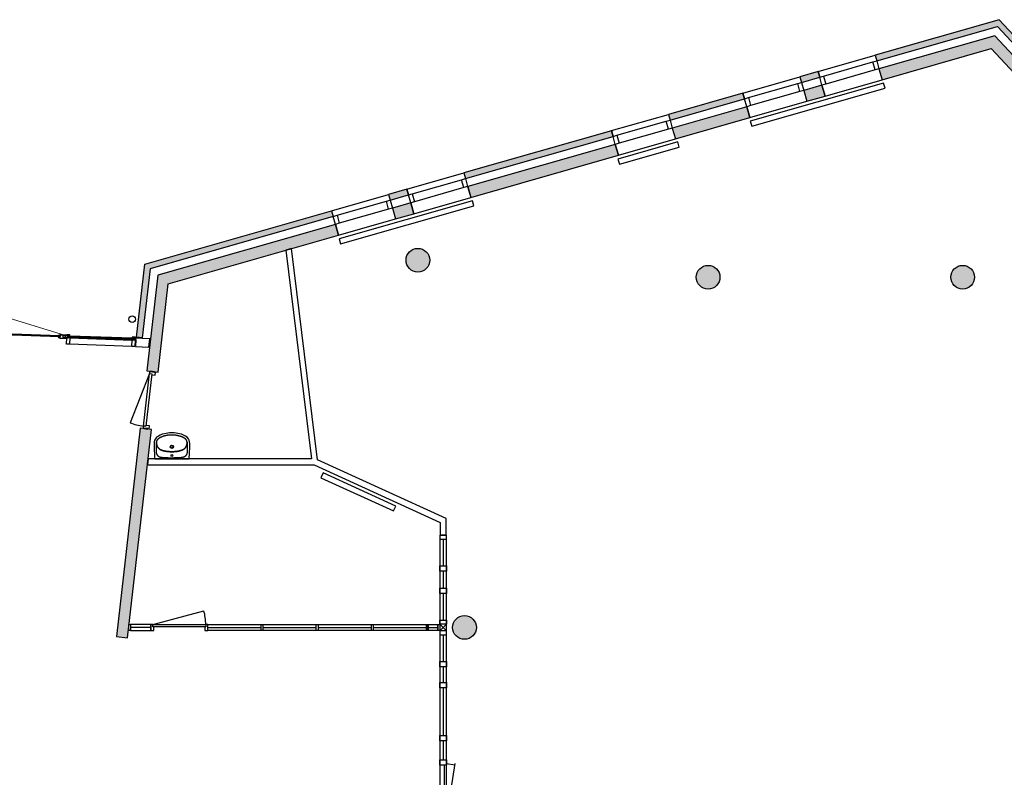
# Model space of a CAD drawing. Extents: x 30650 to 104664, y 22211 to 98910.
# Tile 14 of 16: x 64771 to 81390, y 86130 to 98910. Entities that reach past the tile are written whole.
import ezdxf

# ---------------------------------------------------------------- set-up
doc = ezdxf.new("R2010")
doc.units = 0
doc.header["$LTSCALE"] = 100
for name, color, linetype in [('AA21----_BUITENWAND', 252, 'Continuous'), ('AA28----_KONSTRUKTIE', 9, 'Continuous'), ('AL21----_BUITENWAND', 3, 'Continuous'), ('AL22----_BINNENWAND', 2, 'Continuous'), ('AL28----_KONSTRUKTIE', 3, 'Continuous'), ('AL31----_BUITENKOZIJNEN', 1, 'Continuous'), ('AL32----_BINNENKOZIJNEN', 1, 'Continuous'), ('AL51----_RADIATOREN', 8, 'Continuous'), ('AL52----_RIOLERING', 8, 'Continuous'), ('AL74----_SANITAIR', 7, 'Continuous')]:
    doc.layers.add(name, color=color, linetype=linetype)

# ---------------------------------------------------------------- blocks, each defined once
blk = doc.blocks.new('-baz-k1010-440')
at = {"layer": 'AL31----_BUITENKOZIJNEN'}
for p, q in [((0, 440), (0, 340)), ((0, 440), (1000, 440)), ((67, 340), (933, 340)), ((1000, 440), (1000, 340)), ((0, 200), (0, 10)), ((933, 200), (67, 200)), ((1000, 200), (1000, 10)), ((0, 10), (1000, 10))]:
    blk.add_line(p, q, dxfattribs=at)
at = {"layer": 'AL31----_BUITENKOZIJNEN', "flags": 128}
for points in [[(0, 200), (0, 340), (67, 340), (67, 200), (67, 200)], [(1000, 200), (933, 200), (933, 340), (1000, 340)]]:
    blk.add_lwpolyline(points, close=True, dxfattribs=at)
blk = doc.blocks.new('-alu_01')
at = {"layer": 'AL31----_BUITENKOZIJNEN', "ltscale": 0.02}
for p, q in [((0, 158), (50, 158)), ((0, 53), (0, 158)), ((0, 53), (20, 53)), ((50, 15), (0, 15)), ((0, 15), (0, 0)), ((0, 0), (50, 0)), ((20, 53), (20, 19)), ((25, 15), (25, 49)), ((30, 53), (30, 19)), ((50, 53), (30, 53)), ((50, 158), (50, 53)), ((50, 0), (50, 15))]:
    blk.add_line(p, q, dxfattribs=at)
blk = doc.blocks.new('-alu_02')
at = {"layer": 'AL31----_BUITENKOZIJNEN', "ltscale": 0.02, "flags": 128}
blk.add_lwpolyline([(48, 28), (43, 28), (43, 38), (48, 38), (48, 41), (60, 41), (60, 38), (70, 38), (70, 43), (70, 43), (16, 43), (16, 24), (0, 24), (0, 0), (22, 0), (22, -8), (48, -8), (48, -3), (43, -3), (43, 22), (48, 22)], close=True, dxfattribs=at)
blk = doc.blocks.new('-alu_03')
at = {"layer": 'AL31----_BUITENKOZIJNEN', "ltscale": 0.02, "flags": 128}
blk.add_lwpolyline([(10, 5), (0, 5), (0, 0), (99, 0), (99, 5), (89, 5), (89, 2), (77, 2), (77, 50), (22, 50), (22, 2), (10, 2)], close=True, dxfattribs=at)
blk.add_lwpolyline([(77, 50), (98, 50), (98, 37)], dxfattribs=at)
blk = doc.blocks.new('-alu_04')
at = {"layer": 'AL31----_BUITENKOZIJNEN', "ltscale": 0.02, "flags": 128}
blk.add_lwpolyline([(5, -9), (5, -50), (17, -50), (17, -53), (27, -53), (27, -50), (38, -50), (38, -2), (50, -2), (50, -5), (59, -5), (59, 0), (0, 0), (0, -9)], close=True, dxfattribs=at)
blk = doc.blocks.new('-alukozijn_h04')
at = {"layer": 'AL31----_BUITENKOZIJNEN'}
for p, q in [((-17, 17), (-19, 0)), ((15, 17), (-17, 17)), ((-10, 42), (-10, 18)), ((7030, 17), (7060, 17)), ((7055, 42), (7055, 18)), ((7064, 0), (7060, 17))]:
    blk.add_line(p, q, dxfattribs=at)
at = {"layer": 'AL31----_BUITENKOZIJNEN', "ltscale": 0.02}
for p, q in [((15, 42), (-10, 18)), ((-10, 42), (15, 18)), ((38, 53, 1), (50, 42)), ((50, 53), (38, 42, 1)), ((1102, 53), (50, 53)), ((1102, 15), (50, 15)), ((1102, 53), (1115, 42, 1)), ((1115, 53, 1), (1102, 42)), ((1153, 53), (1140, 42)), ((1140, 53, 1), (1153, 42)), ((1281, 47), (1281, 43)), ((1291, 47), (1281, 47)), ((1281, 15), (1281, 19)), ((1291, 47), (1293, 43)), ((1291, 15), (1293, 19)), ((2223, 47), (2221, 43)), ((2223, 15), (2221, 19)), ((2223, 47), (2233, 47)), ((2233, 47), (2233, 43)), ((2233, 15), (2233, 19)), ((2296, 64), (2294, 60)), ((2301, 64), (2301, 60)), ((2417, 47), (2417, 43)), ((2427, 47), (2417, 47)), ((2417, 15), (2417, 19)), ((2427, 47), (2429, 43)), ((2427, 15), (2429, 19)), ((3359, 47), (3357, 43)), ((3359, 15), (3357, 19)), ((3359, 47), (3369, 47)), ((3369, 47), (3369, 43)), ((3369, 15), (3369, 19)), ((3497, 53), (3510, 42)), ((3510, 53, 1), (3497, 42)), ((3512, 19), (3512, 15)), ((3534, 19), (3534, 15)), ((3535, 53, 1), (3548, 42)), ((3548, 53), (3535, 42)), ((3686, 47), (3676, 47)), ((3676, 47), (3676, 43)), ((3676, 15), (3676, 19)), ((3686, 47), (3688, 43)), ((3686, 15), (3688, 19)), ((4618, 47), (4616, 43)), ((4618, 15), (4616, 19)), ((4618, 47), (4628, 47)), ((4628, 47), (4628, 43)), ((4628, 15), (4628, 19)), ((4745, 64), (4745, 60)), ((4749, 64), (4751, 60)), ((4822, 47), (4812, 47)), ((4812, 47), (4812, 43)), ((4812, 15), (4812, 19)), ((4822, 47), (4824, 43)), ((4822, 15), (4824, 19)), ((5754, 47), (5752, 43)), ((5754, 15), (5752, 19)), ((5754, 47), (5764, 47)), ((5764, 47), (5764, 43)), ((5764, 15), (5764, 19)), ((5905, 53, 1), (5893, 42)), ((5893, 53), (5905, 42)), ((5930, 53, 1), (5943, 42)), ((5943, 53), (5930, 42, 1)), ((5943, 53), (6995, 53)), ((5943, 15), (6995, 15)), ((6995, 53), (7008, 42, 1)), ((7008, 53, 1), (6995, 42)), ((7055, 42), (7030, 18)), ((7030, 42), (7055, 18))]:
    blk.add_line(p, q, dxfattribs=at)
at = {"layer": 'AL31----_BUITENKOZIJNEN', "linetype": 'Continuous'}
for p, q in [((0, 15), (-2, 18)), ((35, 42), (35, 15)), ((35, 42), (1118, 42)), ((1118, 36), (35, 36)), ((35, 24), (1118, 24)), ((1118, 18), (35, 18)), ((50, 158), (1102, 158)), ((50, 24), (50, 36)), ((1102, 15), (1101, 18)), ((1102, 24), (1102, 36)), ((1102, 36), (1118, 36)), ((1118, 42), (1118, 15)), ((1278, 43), (2236, 43)), ((1278, 43), (1278, 19)), ((2236, 37), (1278, 37)), ((1278, 25), (2236, 25)), ((2236, 19), (1278, 19)), ((1294, 25), (1294, 37)), ((2220, 25), (2220, 37)), ((2236, 43), (2236, 19)), ((2415, 43), (3372, 43)), ((2415, 43), (2415, 19)), ((3372, 37), (2415, 37)), ((2415, 25), (3372, 25)), ((3372, 19), (2415, 19)), ((2430, 25), (2430, 37)), ((3356, 25), (3356, 37)), ((3372, 43), (3372, 19)), ((3497, 15), (3496, 18)), ((3548, 15), (3549, 18)), ((4631, 43), (3674, 43)), ((3674, 43), (3674, 19)), ((3674, 37), (4631, 37)), ((4631, 25), (3674, 25)), ((3674, 19), (4631, 19)), ((3689, 25), (3689, 37)), ((4615, 25), (4615, 37)), ((4631, 43), (4631, 19)), ((5767, 43), (4810, 43)), ((4810, 43), (4810, 19)), ((4810, 37), (5767, 37)), ((5767, 25), (4810, 25)), ((4810, 19), (5767, 19)), ((4825, 25), (4825, 37)), ((5751, 25), (5751, 37)), ((5767, 43), (5767, 19)), ((5928, 42), (5928, 15)), ((7010, 42), (5928, 42)), ((5943, 36), (5928, 36)), ((5928, 36), (7010, 36)), ((7010, 24), (5928, 24)), ((5928, 18), (7010, 18)), ((6995, 158), (5943, 158)), ((5943, 24), (5943, 36)), ((5943, 15), (5944, 18)), ((6995, 24), (6995, 36)), ((7010, 42), (7010, 15)), ((7045, 15), (7047, 18))]:
    blk.add_line(p, q, dxfattribs=at)
at = {"layer": 'AL31----_BUITENKOZIJNEN', "lineweight": 0}
for p, q in [((1192, 10), (2284, -283)), ((2323, 10), (2247, -273)), ((2328, 10), (2403, -273)), ((3459, 10), (2366, -283)), ((3587, 10), (4679, -283)), ((4718, 10), (4642, -273)), ((4723, 10), (4798, -273)), ((5854, 10), (4761, -283))]:
    blk.add_line(p, q, dxfattribs=at)
at = {"layer": 'AL31----_BUITENKOZIJNEN', "flags": 128}
for points in [[(15, 18), (15, 42), (-10, 42), (-10, 158), (-238, 158), (-249, 18), (15, 18)], [(7030, 18), (7030, 42), (7055, 42), (7055, 158), (7269, 158), (7296, 18), (7030, 18)]]:
    blk.add_lwpolyline(points, dxfattribs=at)
at = {"layer": 'AL31----_BUITENKOZIJNEN', "ltscale": 0.02}
for points in [[(50, 53), (38, 53), (38, 42), (50, 42)], [(1102, 53), (1115, 53), (1115, 42), (1102, 42)], [(1153, 53), (1140, 53), (1140, 42), (1153, 42)], [(3497, 53), (3510, 53), (3510, 42), (3497, 42)], [(3548, 53), (3535, 53), (3535, 42), (3548, 42)], [(5893, 53), (5905, 53), (5905, 42), (5893, 42)], [(5943, 53), (5930, 53), (5930, 42), (5943, 42)], [(6995, 53), (7008, 53), (7008, 42), (6995, 42)]]:
    blk.add_lwpolyline(points, close=True, dxfattribs=at)
for name, p in [('-alu_01', (0, 0)), ('-alu_01', (1102, 0)), ('-alu_02', (1138, 18)), ('-alu_03', (1192, 10)), ('-alu_03', (2328, 10)), ('-alu_01', (3497, 0)), ('-alu_02', (3534, 18)), ('-alu_03', (3587, 10)), ('-alu_04', (4690, 69)), ('-alu_03', (4723, 10))]:
    blk.add_blockref(name, p, dxfattribs=at)
at = {"layer": 'AL31----_BUITENKOZIJNEN', "ltscale": 0.02, "xscale": -1}
for name, p in [('-alu_03', (2323, 10)), ('-alu_04', (2355, 69)), ('-alu_03', (3459, 10)), ('-alu_02', (3512, 18)), ('-alu_03', (4718, 10)), ('-alu_03', (5854, 10)), ('-alu_02', (5907, 18)), ('-alu_01', (5943, 0)), ('-alu_01', (7045, 0))]:
    blk.add_blockref(name, p, dxfattribs=at)
blk = doc.blocks.new('A$C46074F70')
at = {"layer": 'AL32----_BINNENKOZIJNEN'}
for p, q in [((3168, 114), (2236, 261)), ((2238, 114), (2262, 257)), ((-1547, 57), (-1096, 57)), ((-1006, 57), (-722, 57)), ((-632, 57), (-181, 57)), ((-114, 114), (0, 0)), ((-114, 0), (0, 114)), ((67, 57), (518, 57)), ((608, 57), (871, 57)), ((961, 57), (1765, 57)), ((1855, 57), (2174, 57)), ((3234, 57), (3553, 57))]:
    blk.add_line(p, q, dxfattribs=at)
at = {"layer": 'AL32----_BINNENKOZIJNEN', "ltscale": 0.005}
blk.add_line((2264, 74), (3144, 74), dxfattribs=at)
at = {"layer": 'AL32----_BINNENKOZIJNEN'}
for points in [[(-1614, 0), (3620, 0), (3620, 114), (-1614, 114)], [(-1614, 0), (-1547, 0), (-1547, 114), (-1614, 114)], [(-1096, 114), (-1006, 114), (-1006, 0), (-1096, 0)], [(-722, 114), (-632, 114), (-632, 0), (-722, 0)], [(-114, 0), (-181, 0), (-181, 114), (-114, 114)], [(0, 0), (67, 0), (67, 114), (0, 114)], [(518, 114), (608, 114), (608, 0), (518, 0)], [(871, 114), (961, 114), (961, 0), (871, 0)], [(1765, 114), (1855, 114), (1855, 0), (1765, 0)], [(2174, 114), (2264, 114), (2264, 0), (2174, 0)], [(3144, 114), (3234, 114), (3234, 0), (3144, 0)], [(3620, 0), (3553, 0), (3553, 114), (3620, 114)]]:
    blk.add_lwpolyline(points, close=True, dxfattribs=at)
blk = doc.blocks.new('56_radiator_13500x90')
at = {"layer": 'AL51----_RADIATOREN'}
blk.add_lwpolyline([(-675, 60), (675, 60), (675, 150), (-675, 150)], close=True, dxfattribs=at)
blk = doc.blocks.new('WT 04 (R)')
at = {"color": 3}
for centre, radius, start, end in [((266, 164), 136, 44.6333, 93.716), ((257, 300), 1.091783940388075e-11, 92.5317, 90.2017)]:
    blk.add_arc(centre, radius, start, end, dxfattribs=at)
at = {"layer": 'AL74----_SANITAIR'}
for points in [[(257, 300, 0.030203), (0, 289), (0, -289, 0.030203), (257, -300, 0.217499), (363, -260, 0.107077), (423, -127, 0.043293), (438, -11), (438, 11, 0.043293), (423, 127, 0.107077), (363, 260, 0.217499)], [(72, 0, -1), (41, 0, -1)], [(233, 0, -1), (176, 0, -1)], [(227, 0, -1), (182, 0, -1)]]:
    blk.add_lwpolyline(points, format="xyb", close=True, dxfattribs=at)
for points in [[(119, 20), (120, 34), (121, 47), (122, 58), (123, 68), (124, 76), (125, 84), (126, 91), (127, 98), (128, 104), (129, 111), (130, 116), (131, 122), (132, 127), (133, 132), (134, 138), (136, 143), (137, 147), (139, 152), (140, 157), (142, 162), (143, 166), (145, 171), (146, 175), (148, 180), (150, 184), (152, 188), (154, 192), (156, 196), (158, 200), (160, 204), (163, 208), (166, 211), (169, 215), (172, 218), (175, 221), (178, 224), (181, 227), (185, 230), (188, 233), (192, 235), (195, 238), (199, 240), (203, 242), (206, 245), (211, 247), (215, 248), (220, 250), (225, 252), (230, 254), (236, 256), (243, 257), (251, 259), (259, 260), (269, 261), (279, 263), (277, 263), (272, 264), (267, 264), (261, 265), (255, 265), (249, 266), (242, 266), (235, 267), (227, 267), (219, 267), (211, 267), (203, 267), (195, 267), (187, 268), (180, 267), (172, 267), (164, 267), (157, 267), (150, 267), (143, 267), (137, 267), (130, 266), (125, 266), (119, 266), (115, 266), (110, 265), (106, 265), (102, 265), (98, 264), (94, 263), (91, 263), (88, 262), (84, 261), (81, 260), (79, 258), (76, 257), (73, 255), (70, 254), (67, 252), (65, 250), (62, 248), (59, 245), (57, 243), (54, 240), (52, 238), (49, 235), (47, 232), (44, 228), (42, 225), (40, 221), (38, 217), (36, 213), (35, 209), (33, 204), (31, 200), (30, 195), (29, 190), (28, 184), (27, 179), (26, 172), (25, 166), (24, 159), (23, 151), (22, 143), (22, 135), (21, 126), (21, 117), (20, 108), (20, 98), (20, 88), (20, 78), (20, 68), (19, 58), (19, 48), (19, 39), (19, 31), (19, 23), (19, 17), (19, 12), (19, 9), (19, 6), (19, 2), (19, -1), (19, -12), (19, -24), (20, -37), (20, -50), (20, -64), (20, -77), (21, -89), (21, -101), (22, -112), (22, -122), (23, -131), (23, -140), (24, -148), (25, -155), (26, -162), (27, -169), (28, -175), (29, -181), (30, -186), (31, -191), (33, -196), (34, -201), (36, -205), (38, -209), (40, -213), (42, -217), (44, -221), (46, -224), (48, -228), (51, -231), (53, -234), (56, -237), (58, -239), (61, -242), (64, -244), (66, -246), (69, -248), (72, -250), (75, -251), (77, -253), (80, -254), (83, -256), (86, -257), (89, -258), (92, -259), (96, -259), (99, -260), (103, -260), (107, -261), (112, -261), (116, -262), (121, -262), (126, -262), (132, -262), (138, -262), (145, -262), (151, -263), (158, -263), (166, -263), (173, -263), (181, -263), (189, -263), (197, -263), (205, -263), (213, -262), (221, -262), (229, -262), (236, -262), (243, -261), (250, -261), (257, -260), (263, -260), (268, -259), (273, -258), (278, -258), (281, -257), (271, -256), (261, -255), (252, -254), (244, -252), (238, -251), (232, -249), (226, -247), (221, -245), (216, -244), (212, -242), (208, -240), (204, -238), (200, -235), (197, -233), (193, -231), (190, -228), (186, -226), (183, -223), (179, -220), (176, -217), (173, -214), (170, -210), (167, -207), (164, -203), (162, -200), (159, -196), (157, -192), (155, -188), (153, -184), (151, -179), (149, -175), (147, -171), (146, -166), (144, -162), (143, -157), (141, -153), (139, -148), (138, -143), (137, -138), (135, -133), (134, -128), (133, -123), (132, -118), (131, -112), (129, -106), (128, -100), (127, -94), (126, -87), (125, -80), (124, -72), (123, -63), (122, -54), (121, -43), (120, -30), (119, -16), (118, 2)], [(401, -31), (402, -25), (402, -19), (402, -12), (402, -5), (402, 3), (402, 11), (402, 18), (402, 25), (401, 31), (401, 37), (401, 44), (400, 50), (399, 56), (399, 61), (398, 67), (397, 73), (396, 79), (394, 85), (393, 91), (392, 96), (391, 102), (389, 108), (388, 113), (387, 119), (386, 125), (384, 130), (383, 136), (381, 141), (380, 146), (378, 152), (376, 157), (374, 162), (372, 168), (370, 173), (368, 178), (365, 183), (363, 188), (361, 194), (358, 199), (356, 204), (353, 208), (350, 213), (347, 218), (344, 222), (341, 226), (338, 230), (335, 234), (332, 237), (329, 240), (326, 243), (323, 245), (319, 248), (316, 250), (313, 252), (310, 253), (307, 255), (304, 256), (300, 258), (297, 259), (293, 260), (290, 261), (286, 261), (281, 262), (279, 263), (269, 261), (259, 260), (251, 259), (243, 257), (236, 256), (230, 254), (225, 252), (220, 250), (215, 248), (211, 247), (206, 245), (203, 242), (199, 240), (195, 238), (192, 235), (188, 233), (185, 230), (181, 227), (178, 224), (175, 221), (172, 218), (169, 215), (166, 211), (163, 208), (160, 204), (158, 200), (156, 196), (154, 192), (152, 188), (150, 184), (148, 180), (146, 175), (145, 171), (143, 166), (142, 162), (140, 157), (139, 152), (137, 147), (136, 143), (134, 138), (133, 132), (132, 127), (131, 122), (130, 116), (129, 111), (128, 104), (127, 98), (126, 91), (125, 84), (124, 76), (123, 68), (122, 58), (121, 47), (120, 34), (119, 20), (118, 2), (119, -16), (120, -30), (121, -43), (122, -54), (123, -63), (124, -72), (125, -80), (126, -87), (127, -94), (128, -100), (129, -106), (131, -112), (132, -118), (133, -123), (134, -128), (135, -133), (137, -138), (138, -143), (139, -148), (141, -153), (143, -157), (144, -162), (146, -166), (147, -171), (149, -175), (151, -179), (153, -184), (155, -188), (157, -192), (159, -196), (162, -200), (164, -203), (167, -207), (170, -210), (173, -214), (176, -217), (179, -220), (183, -223), (186, -226), (190, -228), (193, -231), (197, -233), (200, -235), (204, -238), (208, -240), (212, -242), (216, -244), (221, -245), (226, -247), (232, -249), (238, -251), (244, -252), (252, -254), (261, -255), (271, -256), (281, -257), (283, -257), (287, -256), (291, -255), (295, -254), (299, -253), (302, -252), (305, -251), (308, -250), (312, -248), (315, -246), (318, -244), (321, -242), (324, -240), (327, -237), (330, -234), (334, -231), (337, -228), (340, -224), (343, -221), (346, -216), (349, -212), (351, -208), (354, -203), (357, -198), (359, -193), (362, -188), (364, -183), (367, -178), (369, -172), (371, -167), (373, -162), (375, -157), (377, -151), (379, -146), (380, -141), (382, -135), (384, -130), (385, -124), (386, -119), (388, -113), (389, -108), (390, -102), (391, -96), (393, -91), (394, -85), (395, -79), (396, -73), (397, -67), (398, -61), (399, -55), (400, -50), (400, -44), (401, -38)]]:
    blk.add_lwpolyline(points, close=True, dxfattribs=at)
blk = doc.blocks.new('56_radiator_2340x90')
at = {"layer": 'AL51----_RADIATOREN'}
blk.add_lwpolyline([(-1170, 150), (-1170, 60), (1170, 60), (1170, 150)], close=True, dxfattribs=at)
blk = doc.blocks.new('56_radiator_1050x90')
at = {"layer": 'AL51----_RADIATOREN'}
blk.add_lwpolyline([(-525, 60), (525, 60), (525, 150), (-525, 150)], close=True, dxfattribs=at)
blk = doc.blocks.new('*U136')
at = {"layer": 'AL32----_BINNENKOZIJNEN'}
for points in [[(-960, -50), (-925, -50), (-925, -9), (-910, -9), (-910, 50), (-960, 50)], [(-50, 50), (-50, -9), (-35, -9), (-35, -50), (0, -50), (0, 50)], [(-925, -9), (-35, -9), (-35, -50), (-925, -50)]]:
    blk.add_lwpolyline(points, close=True, dxfattribs=at)
blk.add_lwpolyline([(-35, -50), (-895, -280)], dxfattribs=at)
blk.add_arc((-35, -50), 890, 180, 195, dxfattribs=at)
blk = doc.blocks.new('32_stijl_50x30')
at = {"layer": 'AL32----_BINNENKOZIJNEN'}
blk.add_lwpolyline([(15, -50), (-15, -50), (-15, 50), (15, 50)], close=True, dxfattribs=at)
blk = doc.blocks.new('*U159')
at = {"layer": 'AL32----_BINNENKOZIJNEN'}
blk.add_blockref('32_stijl_50x30', (0, 0), dxfattribs=at)
blk = doc.blocks.new('*U160')
at = {"layer": 'AL32----_BINNENKOZIJNEN', "color": 0, "linetype": 'ByBlock', "lineweight": -2, "transparency": 16777216}
for p in [(0, 0), (930, 0), (1860, 0), (2790, 0)]:
    blk.add_blockref('*U159', p, dxfattribs=at)
blk = doc.blocks.new('*U155')
at = {"layer": 'AL32----_BINNENKOZIJNEN'}
for points in [[(-960, -50), (-925, -50), (-925, -9), (-910, -9), (-910, 50), (-960, 50)], [(-50, 50), (-50, -9), (-35, -9), (-35, -50), (0, -50), (0, 50)], [(-925, -9), (-35, -9), (-35, -50), (-925, -50)]]:
    blk.add_lwpolyline(points, close=True, dxfattribs=at)
blk.add_lwpolyline([(-925, -50), (-65, -280)], dxfattribs=at)
blk.add_arc((-925, -50), 890, 345, 0, dxfattribs=at)

msp = doc.modelspace()

# ---------------------------------------------------------------- hatches: boundary and pattern name
at = {"layer": 'AA21----_BUITENWAND'}
h = msp.add_hatch(color=256, dxfattribs=at)
h.paths.add_polyline_path([(82632, 96853), (82771, 96983), (83010, 96726), (82871, 96597)])
h.paths.add_polyline_path([(82874, 97078), (82947, 97146), (83185, 96890), (83112, 96822)])
h.paths.add_polyline_path([(91364, 68618), (91399, 68805), (98602, 67465), (98941, 68242), (99115, 68166), (98716, 67250)])
h.paths.add_polyline_path([(94265, 67834), (94284, 67933), (98800, 67092), (99244, 68110), (99335, 68070), (98860, 66979)])
h.paths.add_polyline_path([(99771, 69320), (99643, 69027), (99735, 68987), (99863, 69280)])
h.paths.add_polyline_path([(99468, 69452), (99341, 69159), (99515, 69083), (99643, 69376)])
h.paths.add_polyline_path([(100650, 71337), (100741, 71297), (100262, 70197), (100170, 70237)])
h.paths.add_polyline_path([(100347, 71469), (100521, 71393), (100042, 70293), (99868, 70369)])
h.paths.add_polyline_path([(102318, 75896), (102219, 75910), (102016, 74474), (101049, 72254), (101141, 72214), (102114, 74446)])
h.paths.add_polyline_path([(102081, 75930), (101893, 75956), (101696, 74565), (100747, 72386), (100921, 72310), (101880, 74512)])
h.paths.add_polyline_path([(102404, 77217), (102503, 77203), (102458, 76886), (102359, 76900)])
h.paths.add_polyline_path([(102077, 77263), (102265, 77237), (102221, 76920), (102033, 76947)])
h.paths.add_polyline_path([(102712, 79396), (102811, 79382), (102643, 78193), (102544, 78207)])
h.paths.add_polyline_path([(102380, 79442), (102573, 79415), (102405, 78227), (102217, 78254)])
h.paths.add_polyline_path([(102897, 80703), (102996, 80689), (102951, 80372), (102852, 80386)])
h.paths.add_polyline_path([(102570, 80749), (102758, 80722), (102713, 80405), (102525, 80432)])
h.paths.add_polyline_path([(96385, 81084), (96025, 81319), (96128, 81478), (96329, 81347), (98477, 84649), (103039, 82708), (102898, 81712), (102710, 81739), (102830, 82591), (98549, 84411)])
h.paths.add_polyline_path([(96205, 81595), (96288, 81541), (98424, 84823), (103192, 82795), (103036, 81693), (103135, 81679), (103302, 82857), (98386, 84948)])
h.paths.add_polyline_path([(91078, 84763), (90974, 84604), (94969, 82005), (95073, 82164)])
h.paths.add_polyline_path([(91209, 84964), (91154, 84880), (95150, 82281), (95205, 82365)])
h.paths.add_polyline_path([(90102, 85684), (90048, 85600), (90316, 85426), (90370, 85510)])
h.paths.add_polyline_path([(89971, 85483), (89868, 85324), (90136, 85149), (90239, 85308)])
h.paths.add_polyline_path([(88127, 86682), (88023, 86523), (89029, 85869), (89133, 86028)])
h.paths.add_polyline_path([(88258, 86884), (88203, 86800), (89209, 86146), (89264, 86229)])
h.paths.add_polyline_path([(87021, 87402), (86917, 87243), (87185, 87068), (87289, 87228)])
h.paths.add_polyline_path([(87151, 87603), (87097, 87520), (87365, 87345), (87420, 87429)])
h.paths.add_polyline_path([(83552, 95865), (83691, 95995), (84551, 95071), (85355, 88486), (86182, 87948), (86079, 87788), (85177, 88375), (84370, 94987)])
h.paths.add_polyline_path([(83794, 96090), (83867, 96158), (84780, 95177), (85579, 88626), (86313, 88149), (86259, 88065), (85486, 88568), (84685, 95133)])
h.paths.add_polyline_path([(79275, 98080), (79327, 97897), (81169, 98424), (81951, 97585), (82090, 97714), (81229, 98639)])
h.paths.add_polyline_path([(79209, 98311), (79236, 98214), (81273, 98797), (82192, 97810), (82265, 97878), (81305, 98910)])
h.paths.add_polyline_path([(78005, 97717), (78058, 97534), (78365, 97622), (78313, 97805)])
h.paths.add_polyline_path([(77939, 97948), (77967, 97852), (78275, 97940), (78247, 98036)])
h.paths.add_polyline_path([(75786, 97082), (75838, 96900), (77096, 97259), (77044, 97442)])
h.paths.add_polyline_path([(75720, 97313), (75748, 97217), (77005, 97577), (76978, 97673)])
h.paths.add_polyline_path([(72333, 96095), (72385, 95912), (74877, 96625), (74825, 96807)])
h.paths.add_polyline_path([(72267, 96326), (72294, 96230), (74786, 96942), (74759, 97038)])
h.paths.add_polyline_path([(71064, 95732), (71116, 95549), (71424, 95637), (71371, 95820)])
h.paths.add_polyline_path([(70998, 95963), (71025, 95867), (71333, 95955), (71305, 96051)])
h.paths.add_polyline_path([(66918, 92986), (67106, 92964), (67277, 94452), (70154, 95274), (70102, 95457), (67103, 94600)])
h.paths.add_polyline_path([(66841, 93543), (66741, 93555), (66883, 94786), (70036, 95688), (70064, 95592), (66974, 94708)])
msp.add_hatch(color=256, dxfattribs=at).paths.add_polyline_path([(66807, 92020), (66404, 88506), (66593, 88484), (66996, 91998)])
at = {"layer": 'AA28----_KONSTRUKTIE'}
h = msp.add_hatch(color=256, dxfattribs=at)
h.paths.add_polyline_path([(66650, 61421), (66764, 61384), (66802, 61498), (66688, 61535)])
h.paths.add_polyline_path([(99693, 48923), (99773, 48923), (99773, 49003), (99693, 49003)])
h.paths.add_polyline_path([(99699, 48929), (99767, 48929), (99767, 48997), (99699, 48997)], flags=16)
h.paths.add_polyline_path([(95631, 44363), (95711, 44363), (95711, 44443), (95631, 44443)])
h.paths.add_polyline_path([(95637, 44369), (95705, 44369), (95705, 44437), (95637, 44437)], flags=16)
h.paths.add_polyline_path([(92916, 39140), (92996, 39140), (92996, 39220), (92916, 39220)])
h.paths.add_polyline_path([(92922, 39146), (92990, 39146), (92990, 39214), (92922, 39214)], flags=16)
h.paths.add_polyline_path([(31889, 58673), (36642, 58922), (36652, 58733), (31898, 58484)])
h.paths.add_polyline_path([(32048, 55637), (32057, 55448), (36811, 55697), (36801, 55887)])
h.paths.add_polyline_path([(42647, 74426), (42587, 74245), (42873, 74152), (42932, 74333)], flags=17)
h.paths.add_polyline_path([(39604, 75423), (39545, 75242), (40709, 74861), (40768, 75042)], flags=17)
h.paths.add_polyline_path([(43911, 74012), (43851, 73831), (46132, 73084), (46191, 73265)], flags=17)
h.paths.add_polyline_path([(46942, 73019), (46883, 72838), (48213, 72402), (48271, 72583)], flags=17)
h.paths.add_polyline_path([(38841, 94135), (39033, 94186), (40254, 89585), (40070, 89537)])
h.paths.add_polyline_path([(43192, 90365), (43008, 90316), (41788, 94917), (41971, 94966)])
h.paths.add_polyline_path([(59680, 90889), (59866, 90927), (60286, 88237), (60207, 87998), (60027, 88057), (60091, 88253)])
h.paths.add_polyline_path([(70972, 83287), (71031, 83467), (75204, 82101), (75857, 77106), (75942, 76983), (75785, 76875), (75675, 77036), (75031, 81957)])
h.paths.add_polyline_path([(76771, 75439), (76540, 75775), (76696, 75883), (76927, 75546)])
h.paths.add_polyline_path([(80872, 70764), (80837, 70578), (87491, 69339), (87526, 69526)])
h.paths.add_polyline_path([(93678, 82845), (93837, 82742), (91241, 78752), (91082, 78855)])
h.paths.add_polyline_path([(96226, 81188), (96385, 81084), (93790, 77094), (93630, 77198)])
edge = h.paths.add_edge_path()
edge.add_line((43526, 79063), (41283, 79797))
edge.add_line((49735, 77028), (48502, 77432))
edge.add_line((43585, 79243), (41342, 79978))
edge.add_line((41342, 79978), (41283, 79797))
edge.add_line((49794, 77209), (48561, 77613))
edge.add_line((47595, 77929), (46763, 78202))
edge.add_line((47536, 77749), (46704, 78022))
edge.add_line((45738, 78338), (44505, 78742))
edge.add_line((45797, 78518), (44564, 78923))
edge.add_line((36801, 55887), (36901, 55892))
edge.add_line((36901, 55892), (36911, 55702))
edge.add_line((36911, 55702), (36811, 55697))
h = msp.add_hatch(color=256, dxfattribs=at)
h.dxf.hatch_style = 1
h.paths.add_polyline_path([(71292, 94853, 1), (71692, 94853, 1)])
h = msp.add_hatch(color=256, dxfattribs=at)
h.dxf.hatch_style = 1
h.paths.add_polyline_path([(76591, 94566, 1), (76191, 94566, 1)])
h = msp.add_hatch(color=256, dxfattribs=at)
h.dxf.hatch_style = 1
h.paths.add_polyline_path([(80887, 94566, 1), (80487, 94566, 1)])
h = msp.add_hatch(color=256, dxfattribs=at)
h.dxf.hatch_style = 1
h.paths.add_polyline_path([(72479, 88658, 1), (72079, 88658, 1)])

# ---------------------------------------------------------------- linework, layer by layer
at = {"layer": 'AL21----_BUITENWAND'}
for points in [[(79209, 98311), (79236, 98214), (81273, 98797), (82192, 97810), (82265, 97878), (81305, 98910)], [(79275, 98080), (79327, 97897), (81169, 98424), (81951, 97585), (82090, 97714), (81229, 98639)], [(77939, 97948), (77967, 97852), (78275, 97940), (78247, 98036)], [(78005, 97717), (78058, 97534), (78365, 97622), (78313, 97805)], [(75720, 97313), (75748, 97217), (77005, 97577), (76978, 97673)], [(75786, 97082), (75838, 96900), (77096, 97259), (77044, 97442)], [(72267, 96326), (72294, 96230), (74786, 96942), (74759, 97038)], [(72333, 96095), (72385, 95912), (74877, 96625), (74825, 96807)], [(70998, 95963), (71025, 95867), (71333, 95955), (71305, 96051)], [(71064, 95732), (71116, 95549), (71424, 95637), (71371, 95820)], [(66841, 93543), (66741, 93555), (66883, 94786), (70036, 95688), (70064, 95592), (66974, 94708)], [(66918, 92986), (67106, 92964), (67277, 94452), (70154, 95274), (70102, 95457), (67103, 94600)], [(66807, 92020), (66404, 88506), (66593, 88484), (66996, 91998)]]:
    msp.add_lwpolyline(points, close=True, dxfattribs=at)
at = {"layer": 'AL22----_BINNENWAND'}
msp.add_lwpolyline([(69362, 95048), (69264, 95020), (69694, 91502), (66939, 91502), (66927, 91402), (69739, 91402), (71868, 90430), (71868, 90215), (71968, 90215), (71968, 90494), (69796, 91486)], close=True, dxfattribs=at)
at = {"layer": 'AL28----_KONSTRUKTIE'}
for centre in [(71492, 94853), (76391, 94566), (80687, 94566), (80687, 94566), (72279, 88658)]:
    msp.add_circle(centre, 200, dxfattribs=at)
at = {"layer": 'AL32----_BINNENKOZIJNEN'}
for p, q in [((66986, 88658), (66643, 88658)), ((67946, 88658), (68847, 88658)), ((68876, 88658), (69777, 88658)), ((69806, 88658), (70707, 88658)), ((70736, 88658), (71637, 88658)), ((71667, 88658), (71831, 88658))]:
    msp.add_line(p, q, dxfattribs=at)
for points in [[(66977, 92973), (67046, 92965), (67047, 92971), (66977, 92979)], [(66867, 92019), (66867, 92013), (66936, 92005), (66937, 92011)], [(66986, 88708), (66642, 88708), (66642, 88608), (66986, 88608)], [(67946, 88708), (71637, 88708), (71637, 88608), (67946, 88608)], [(71667, 88708), (71831, 88708), (71831, 88608), (71667, 88608)]]:
    msp.add_lwpolyline(points, close=True, dxfattribs=at)
at = {"layer": 'AL52----_RIOLERING'}
msp.add_circle((66670, 93858), 55, dxfattribs=at)

# ---------------------------------------------------------------- block references
at = {"layer": 'AL31----_BUITENKOZIJNEN', "rotation": 15.95695214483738}
for p in [(78368, 97613), (77099, 97250), (74880, 96615), (71426, 95628), (70157, 95265)]:
    msp.add_blockref('-baz-k1010-440', p, dxfattribs=at)
at = {"layer": 'AL31----_BUITENKOZIJNEN', "ltscale": 0.02, "rotation": 177.9569521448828}
msp.add_blockref('-alukozijn_h04', (66721, 93555), dxfattribs=at)
at = {"layer": 'AL32----_BINNENKOZIJNEN'}
for name, p, rotation in [('*U155', (66905, 92015), 263.4569521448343), ('*U136', (66986, 88658), 179.9999999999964)]:
    msp.add_blockref(name, p, dxfattribs=dict(at, rotation=rotation))
at = {"layer": 'AL32----_BINNENKOZIJNEN', "ltscale": 0.005, "rotation": 270}
msp.add_blockref('A$C46074F70', (71861, 88601), dxfattribs=at)
at = {"layer": 'AL32----_BINNENKOZIJNEN'}
for name, p in [('32_stijl_50x30', (66628, 88658)), ('*U160', (68862, 88658)), ('32_stijl_50x30', (71846, 88658))]:
    msp.add_blockref(name, p, dxfattribs=at)
at = {"layer": 'AL51----_RADIATOREN'}
for name, p, rotation in [('56_radiator_2340x90', (78212, 97578), 195.9569521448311), ('56_radiator_1050x90', (75358, 96762), 195.9569521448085), ('56_radiator_2340x90', (71270, 95593), 195.9569521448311), ('56_radiator_13500x90', (70531, 91040), 155.4569521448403)]:
    msp.add_blockref(name, p, dxfattribs=dict(at, rotation=rotation))
at = {"layer": 'AL74----_SANITAIR', "rotation": 90}
msp.add_blockref('WT 04 (R)', (67341, 91502), dxfattribs=at)

doc.saveas('drawing.dxf')
